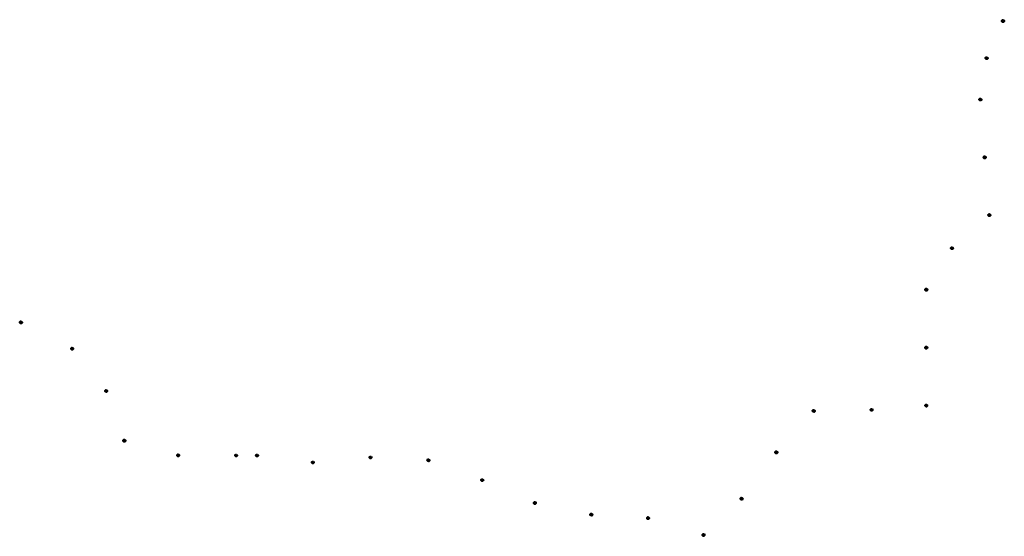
# Model space of a CAD drawing. Header units: metres. Extents: x 7403729 to 7405428, y 5535947 to 5536838.
import ezdxf

# ---------------------------------------------------------------- set-up
doc = ezdxf.new("R2010")
doc.units = ezdxf.units.M
doc.header["$MEASUREMENT"] = 0
doc.layers.add('OZIII_Odcinek_4_otwór_10m', color=5, linetype='Continuous', lineweight=40)
doc.layers.add('OZIII_Odcinek_4_otwór_5m', color=6, linetype='Continuous', lineweight=40)

msp = doc.modelspace()

# ---------------------------------------------------------------- linework, layer by layer
at = {"layer": 'OZIII_Odcinek_4_otwór_10m'}
for centre in [(7404102.329104, 5536086.177889), (7404138.371506, 5536086.186676)]:
    msp.add_ellipse(centre, major_axis=(0.857512, 1.806715), ratio=0.9999999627, dxfattribs=at)
at = {"layer": 'OZIII_Odcinek_4_otwór_5m'}
for centre in [(7405425.589358, 5536835.957256), (7405397.465586, 5536771.855357), (7405386.557116, 5536700.460755), (7405394.058316, 5536600.74232), (7405402.16743, 5536501.071651), (7405337.509993, 5536443.935154), (7405293.222675, 5536372.278557), (7403731.047065, 5536315.805728), (7403819.349601, 5536270.392945), (7405293.16847, 5536272.278571), (7403877.972871, 5536197.567337), (7405293.114264, 5536172.278586), (7405098.81901, 5536163.038437), (7405198.802227, 5536164.870499), (7403909.392508, 5536111.754654), (7404002.32916, 5536086.284011), (7405034.492567, 5536091.563221), (7404234.728262, 5536074.081806), (7404334.23625, 5536082.722756), (7404434.029887, 5536077.920941), (7404527.012895, 5536043.605735), (7404617.787004, 5536004.227867), (7404974.548407, 5536011.521372), (7404715.131805, 5535984.109498), (7404813.253871, 5535978.159916), (7404908.895068, 5535948.957835)]:
    msp.add_ellipse(centre, major_axis=(0.857512, 1.806715), ratio=0.9999999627, dxfattribs=at)

doc.saveas('drawing.dxf')
